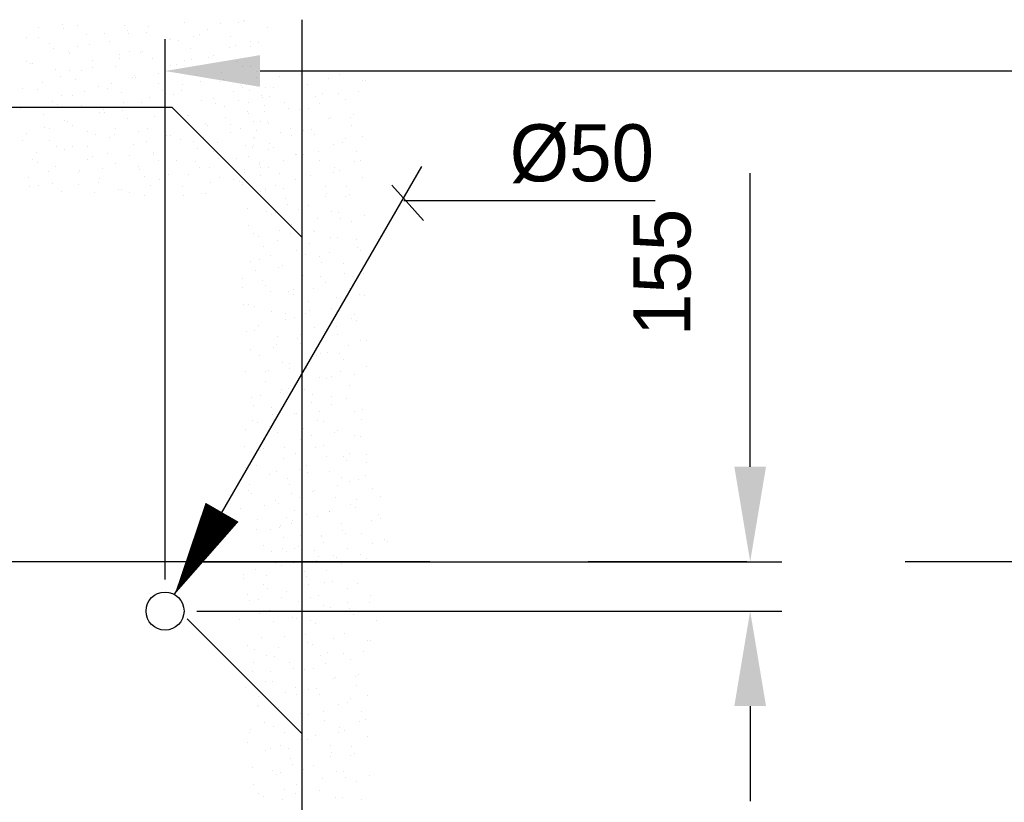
# Model space of a CAD drawing. Extents: x -34830 to 349597, y -3304 to 731056.
# Tile 38 of 48: x 51094 to 54201, y 26277 to 28746. Entities that reach past the tile are written whole.
import ezdxf

# ---------------------------------------------------------------- set-up
doc = ezdxf.new("R2010")
doc.units = 0
doc.header["$LTSCALE"] = 100
for name, pattern in [('2322107', [2000, 1000, 1000]), ('2322121', [2000, 1000, 1000]), ('CENTER2', [11.25, 7.5, -1.25, 1.25, -1.25]), ('CENTER4', [5, 3.125, -0.625, 0.625, -0.625]), ('CENTERX2', [40, 25, -5, 5, -5])]:
    doc.linetypes.add(name, pattern=pattern)
doc.layers.get('0').update_dxf_attribs({"linetype": 'CONTINUOUS'})
doc.layers.get('DEFPOINTS').update_dxf_attribs({"linetype": 'CONTINUOUS'})
for name, color, linetype in [('STRAMIEN', 1, 'CENTER2'), ('WL524---', 4, 'CONTINUOUS'), ('WL561---_AANVOER', 4, 'CONTINUOUS'), ('WL5627--', 4, 'CONTINUOUS'), ('WL570---_HARTLIJN', 7, 'CONTINUOUS'), ('WM521---', 1, 'CONTINUOUS')]:
    doc.layers.add(name, color=color, linetype=linetype)
doc.styles.add('BURO-018', font='BUROFONT.shx', dxfattribs={"height": 180})
doc.dimstyles.new('CEES', dxfattribs={"dimscale": 100, "dimtxt": 3, "dimasz": 3, "dimexe": 1, "dimexo": 1, "dimgap": 1.5, "dimtad": 0, "dimdec": 0, "dimzin": 0, "dimtxsty": 'BURO-018', "dimcen": -3, "dimdle": 1.25, "dimclrd": 1, "dimclre": 1, "dimclrt": 1, "dimazin": 3, "dimtfac": 0.75, "dimtdec": 0, "dimtofl": 0, "dimtmove": 0, "dimatfit": 3, "dimtvp": 1.5, "dimtolj": 1, "dimtzin": 0})

# ---------------------------------------------------------------- blocks, each defined once
blk = doc.blocks.new('LDV3121')
at = {"color": 0, "linetype": 'CONTINUOUS'}
blk.add_line((0.25, 0.433), (6.75, 11.691), dxfattribs=at)
blk.add_lwpolyline([(0.25, 0.433, 0, 1, 0), (1.5, 2.598, 1, 1, 0)], format="xyseb", dxfattribs=at)
blk.add_circle((0, 0), 0.5, dxfattribs=at)
blk = doc.blocks.new('*D103')
at = {"layer": 'DEFPOINTS', "color": 0}
for p in [(55488.1, 28584.2), (51552.6, 26880.2), (55488.1, 26880.2)]:
    blk.add_point(p, dxfattribs=at)
at = {"layer": 'WM521---', "color": 1}
for p, q in [((51552.6, 26980.2), (51552.6, 28684.2)), ((55488.1, 26980.2), (55488.1, 28684.2)), ((51852.6, 28584.2), (55188.1, 28584.2))]:
    blk.add_line(p, q, dxfattribs=at)
for points in [[(51852.6, 28634.2), (51852.6, 28534.2), (51552.6, 28584.2)], [(55188.1, 28634.2), (55188.1, 28534.2), (55488.1, 28584.2)]]:
    blk.add_solid(points, dxfattribs=at)
at = {"layer": 'WM521---', "color": 1, "insert": (53520.4, 28874.8), "char_height": 180, "attachment_point": 5, "style": 'BURO-018'}
blk.add_mtext('\\A1;3936', dxfattribs=at)
blk = doc.blocks.new('*D104')
at = {"layer": 'DEFPOINTS', "color": 0}
for p in [(51552.6, 27035.6), (53399.1, 27035.6), (51552.6, 26880.2)]:
    blk.add_point(p, dxfattribs=at)
at = {"layer": 'WM521---', "color": 1}
for p, q in [((53399.1, 27335.6), (53399.1, 28262.1)), ((51652.6, 27035.6), (53499.1, 27035.6)), ((51652.6, 26880.2), (53499.1, 26880.2)), ((53399.1, 26580.2), (53399.1, 26280.2))]:
    blk.add_line(p, q, dxfattribs=at)
for points in [[(53349.1, 27335.6), (53449.1, 27335.6), (53399.1, 27035.6)], [(53349.1, 26580.2), (53449.1, 26580.2), (53399.1, 26880.2)]]:
    blk.add_solid(points, dxfattribs=at)
at = {"layer": 'WM521---', "color": 1, "insert": (53121.9, 27948.9), "char_height": 180, "attachment_point": 5, "rotation": 90, "style": 'BURO-018'}
blk.add_mtext('\\A1;155', dxfattribs=at)

msp = doc.modelspace()

# ---------------------------------------------------------------- linework, layer by layer
at = {"color": 1, "linetype": 'BYBLOCK'}
msp.add_line((51884.6, 27035.6), (47560.2, 27035.6), dxfattribs=at)
at = {"layer": 'DEFPOINTS', "color": 0, "linetype": 'BYBLOCK'}
msp.add_point((51984.6, 27035.6), dxfattribs=at)
at = {"layer": 'STRAMIEN', "linetype": 'CENTERX2'}
msp.add_line((68388.1, 27035.6), (-3436.4, 27035.6), dxfattribs=at)
at = {"layer": 'WL524---', "color": 4, "linetype": '2322121'}
for p, q in [((49243.2, 28469.7), (51574.3, 28469.7)), ((51984.3, 28059.7), (51574.3, 28469.7)), ((51984.3, 26493.6), (51622.3, 26855.7))]:
    msp.add_line(p, q, dxfattribs=at)
at = {"layer": 'WL561---_AANVOER', "linetype": '2322107'}
msp.add_line((51984.3, 28745.9), (51984.3, 25070.2), dxfattribs=at)
at = {"layer": 'WL5627--', "color": 6}
for p, q in [((51800.4, 28741.5), (51800.4, 28741.5)), ((51804.2, 28743.9), (51804.2, 28743.9)), ((51153.9, 28721.5), (51153.9, 28721.5)), ((51227.8, 28729.9), (51227.8, 28729.9)), ((51232.8, 28719), (51232.8, 28719)), ((51275.1, 28726.4), (51275.1, 28726.4)), ((51423.2, 28727.3), (51423.2, 28727.3)), ((51434.7, 28711.3), (51434.7, 28711.3)), ((51500, 28723.3), (51500, 28723.3)), ((51613.7, 28735.6), (51613.7, 28735.6)), ((51686.2, 28714.5), (51686.2, 28714.5)), ((51726.5, 28733.1), (51726.5, 28733.1)), ((51782.9, 28737.8), (51782.9, 28737.8)), ((51876.7, 28722.7), (51876.7, 28722.7)), ((51114.8, 28689.6), (51114.8, 28689.6)), ((51152.8, 28689.1), (51152.8, 28689.1)), ((51305.3, 28697.9), (51305.3, 28697.9)), ((51360.7, 28703), (51360.7, 28703)), ((51435.8, 28703.6), (51435.8, 28703.6)), ((51495.7, 28706.2), (51495.7, 28706.2)), ((51567.6, 28684.4), (51567.6, 28684.4)), ((51569.3, 28686.2), (51569.3, 28686.2)), ((51596.4, 28680.8), (51596.4, 28680.8)), ((51641.5, 28692.8), (51641.5, 28692.8)), ((51660.7, 28700.5), (51660.7, 28700.5)), ((51759.7, 28694.5), (51759.7, 28694.5)), ((51188.3, 28669.7), (51188.3, 28669.7)), ((51201.8, 28654.2), (51201.8, 28654.2)), ((51275.8, 28662.6), (51275.8, 28662.6)), ((51313.5, 28666.3), (51313.5, 28666.3)), ((51378.8, 28678), (51378.8, 28678)), ((51632.1, 28654.4), (51632.1, 28654.4)), ((51757.1, 28658), (51757.1, 28658)), ((51774.4, 28665.9), (51774.4, 28665.9)), ((51821.4, 28677.6), (51821.4, 28677.6)), ((51822.6, 28662.7), (51822.6, 28662.7)), ((51848.3, 28674.2), (51848.3, 28674.2)), ((51249.3, 28646.6), (51249.3, 28646.6)), ((51251.2, 28637.9), (51251.2, 28637.9)), ((51323.7, 28616.7), (51323.7, 28616.7)), ((51408.6, 28635.7), (51408.6, 28635.7)), ((51410, 28623.8), (51410, 28623.8)), ((51441.7, 28646.1), (51441.7, 28646.1)), ((51474.2, 28643.4), (51474.2, 28643.4)), ((51482.6, 28644.1), (51482.6, 28644.1)), ((51514.1, 28625), (51514.1, 28625)), ((51615.5, 28617.1), (51615.5, 28617.1)), ((51634.9, 28620.6), (51634.9, 28620.6)), ((51689.4, 28625.5), (51689.4, 28625.5)), ((51704.6, 28633.3), (51704.6, 28633.3)), ((51116.8, 28613.9), (51116.8, 28613.9)), ((51127.1, 28609.2), (51127.1, 28609.2)), ((51133.2, 28608.4), (51133.2, 28608.4)), ((51206.8, 28588.5), (51206.8, 28588.5)), ((51249.7, 28587), (51249.7, 28587)), ((51287.8, 28586.4), (51287.8, 28586.4)), ((51323.7, 28595.4), (51323.7, 28595.4)), ((51397.2, 28596.8), (51397.2, 28596.8)), ((51570.7, 28601), (51570.7, 28601)), ((51587.7, 28605.1), (51587.7, 28605.1)), ((51778.2, 28613.4), (51778.2, 28613.4)), ((51795.6, 28597.8), (51795.6, 28597.8)), ((51822.3, 28598.6), (51822.3, 28598.6)), ((51223.5, 28566.8), (51223.5, 28566.8)), ((51269.6, 28556.7), (51269.6, 28556.7)), ((51448.4, 28563.6), (51448.4, 28563.6)), ((51456.5, 28568.4), (51456.5, 28568.4)), ((51460.1, 28565), (51460.1, 28565)), ((51530.5, 28576.8), (51530.5, 28576.8)), ((51650.5, 28573.2), (51650.5, 28573.2)), ((51731.4, 28578.2), (51731.4, 28578.2)), ((51737.3, 28558.3), (51737.3, 28558.3)), ((51841, 28581.5), (51841, 28581.5)), ((51842.4, 28563.9), (51842.4, 28563.9)), ((51912.4, 28565.8), (51912.4, 28565.8)), ((51978.9, 28572), (51978.9, 28572)), ((52067.4, 28560.7), (52067.4, 28560.7)), ((52102.9, 28574), (52102.9, 28574)), ((52176.4, 28554.1), (52176.4, 28554.1)), ((51101.3, 28529.4), (51101.3, 28529.4)), ((51151.6, 28527.3), (51151.6, 28527.3)), ((51164.8, 28546.6), (51164.8, 28546.6)), ((51342.1, 28535.6), (51342.1, 28535.6)), ((51371.6, 28528.1), (51371.6, 28528.1)), ((51384.2, 28544), (51384.2, 28544)), ((51532.6, 28543.8), (51532.6, 28543.8)), ((51606.1, 28523.9), (51606.1, 28523.9)), ((51609.1, 28540.8), (51609.1, 28540.8)), ((51663.4, 28549.9), (51663.4, 28549.9)), ((51723, 28552.1), (51723, 28552.1)), ((51795.5, 28537.5), (51795.5, 28537.5)), ((51796.6, 28532.2), (51796.6, 28532.2)), ((51820, 28523.3), (51820, 28523.3)), ((51870.2, 28531.3), (51870.2, 28531.3)), ((51894, 28531.7), (51894, 28531.7)), ((51986, 28545.8), (51986, 28545.8)), ((52003.1, 28541.1), (52003.1, 28541.1)), ((52185.7, 28553.5), (52185.7, 28553.5)), ((51225.2, 28507.3), (51225.2, 28507.3)), ((51262, 28506.6), (51262, 28506.6)), ((51297.6, 28519.7), (51297.6, 28519.7)), ((51415.6, 28515.6), (51415.6, 28515.6)), ((51504.5, 28501.2), (51504.5, 28501.2)), ((51544.9, 28521.2), (51544.9, 28521.2)), ((51578.4, 28509.5), (51578.4, 28509.5)), ((51669, 28492.1), (51669, 28492.1)), ((51705.6, 28498.3), (51705.6, 28498.3)), ((51769.8, 28518), (51769.8, 28518)), ((51858.3, 28505.7), (51858.3, 28505.7)), ((51859.4, 28500.4), (51859.4, 28500.4)), ((51880.9, 28503.7), (51880.9, 28503.7)), ((52026.8, 28504.8), (52026.8, 28504.8)), ((52048.8, 28514), (52048.8, 28514)), ((52100.8, 28513.1), (52100.8, 28513.1)), ((52121.3, 28492.9), (52121.3, 28492.9)), ((52163.8, 28518.2), (52163.8, 28518.2)), ((51097.6, 28467.2), (51097.6, 28467.2)), ((51138.7, 28471), (51138.7, 28471)), ((51197.7, 28487), (51197.7, 28487)), ((51212.7, 28479.4), (51212.7, 28479.4)), ((51288, 28475.5), (51288, 28475.5)), ((51358.4, 28464.1), (51358.4, 28464.1)), ((51419.5, 28460.8), (51419.5, 28460.8)), ((51422.7, 28483.8), (51422.7, 28483.8)), ((51478.5, 28483.8), (51478.5, 28483.8)), ((51551, 28462.7), (51551, 28462.7)), ((51583.3, 28461), (51583.3, 28461)), ((51711.3, 28482.6), (51711.3, 28482.6)), ((51741.4, 28470.9), (51741.4, 28470.9)), ((51785.2, 28491), (51785.2, 28491)), ((51816.7, 28484), (51816.7, 28484)), ((51866.3, 28475.5), (51866.3, 28475.5)), ((51930.8, 28484.6), (51930.8, 28484.6)), ((51941.9, 28464.4), (51941.9, 28464.4)), ((51977.3, 28461.2), (51977.3, 28461.2)), ((52004.4, 28464.7), (52004.4, 28464.7)), ((52041.6, 28480.9), (52041.6, 28480.9)), ((51170, 28446.1), (51170, 28446.1)), ((51345.5, 28452.4), (51345.5, 28452.4)), ((51360.5, 28454.4), (51360.5, 28454.4)), ((51434.1, 28434.4), (51434.1, 28434.4)), ((51519.1, 28441.3), (51519.1, 28441.3)), ((51552.4, 28433.9), (51552.4, 28433.9)), ((51624.5, 28442.7), (51624.5, 28442.7)), ((51626.3, 28442.3), (51626.3, 28442.3)), ((51744, 28438.2), (51744, 28438.2)), ((51813.9, 28456.4), (51813.9, 28456.4)), ((51815, 28451), (51815, 28451)), ((51867.9, 28456), (51867.9, 28456)), ((52067.2, 28432.8), (52067.2, 28432.8)), ((52074.7, 28437.5), (52074.7, 28437.5)), ((52138, 28438.4), (52138, 28438.4)), ((52148.7, 28445.9), (52148.7, 28445.9)), ((51171.9, 28407.1), (51171.9, 28407.1)), ((51186.6, 28403.7), (51186.6, 28403.7)), ((51236.2, 28426.8), (51236.2, 28426.8)), ((51243.6, 28426.2), (51243.6, 28426.2)), ((51260.6, 28412.1), (51260.6, 28412.1)), ((51396.9, 28404), (51396.9, 28404)), ((51496.9, 28402.6), (51496.9, 28402.6)), ((51679.8, 28418.5), (51679.8, 28418.5)), ((51687.4, 28410.9), (51687.4, 28410.9)), ((51759.2, 28415.4), (51759.2, 28415.4)), ((51790.9, 28404.2), (51790.9, 28404.2)), ((51833.2, 28423.7), (51833.2, 28423.7)), ((51855.1, 28423.9), (51855.1, 28423.9)), ((51876.8, 28424.5), (51876.8, 28424.5)), ((51877.8, 28419.2), (51877.8, 28419.2)), ((51949.2, 28403.4), (51949.2, 28403.4)), ((52015.8, 28401), (52015.8, 28401)), ((52139.7, 28411.7), (52139.7, 28411.7)), ((51116, 28386.1), (51116, 28386.1)), ((51306.4, 28394.3), (51306.4, 28394.3)), ((51332.6, 28384.3), (51332.6, 28384.3)), ((51378.9, 28373.2), (51378.9, 28373.2)), ((51393.4, 28385.2), (51393.4, 28385.2)), ((51467.4, 28393.6), (51467.4, 28393.6)), ((51557.6, 28381.1), (51557.6, 28381.1)), ((51569.4, 28381.5), (51569.4, 28381.5)), ((51674.2, 28375), (51674.2, 28375)), ((51759.8, 28389.8), (51759.8, 28389.8)), ((51832.3, 28375.2), (51832.3, 28375.2)), ((51833.4, 28369.8), (51833.4, 28369.8)), ((51840.5, 28395.7), (51840.5, 28395.7)), ((51915.8, 28388.8), (51915.8, 28388.8)), ((51951.6, 28381.4), (51951.6, 28381.4)), ((51989.8, 28397.2), (51989.8, 28397.2)), ((52022.8, 28383.5), (52022.8, 28383.5)), ((52122.6, 28370.2), (52122.6, 28370.2)), ((52176.5, 28378.2), (52176.5, 28378.2)), ((51101.7, 28363.4), (51101.7, 28363.4)), ((51188.5, 28364.9), (51188.5, 28364.9)), ((51210.4, 28346.9), (51210.4, 28346.9)), ((51262, 28345), (51262, 28345)), ((51308.5, 28344.8), (51308.5, 28344.8)), ((51452.5, 28353.3), (51452.5, 28353.3)), ((51493.3, 28361.5), (51493.3, 28361.5)), ((51600.3, 28366.6), (51600.3, 28366.6)), ((51642.9, 28361.6), (51642.9, 28361.6)), ((51654, 28338.7), (51654, 28338.7)), ((51718.3, 28358.3), (51718.3, 28358.3)), ((51807.1, 28348.1), (51807.1, 28348.1)), ((51829.3, 28344), (51829.3, 28344)), ((51830.9, 28348.4), (51830.9, 28348.4)), ((51881.1, 28356.5), (51881.1, 28356.5)), ((51895.2, 28343.4), (51895.2, 28343.4)), ((52085.6, 28351.7), (52085.6, 28351.7)), ((52112.2, 28358.6), (52112.2, 28358.6)), ((51146.1, 28327.3), (51146.1, 28327.3)), ((51234.5, 28336.5), (51234.5, 28336.5)), ((51324.9, 28313.2), (51324.9, 28313.2)), ((51371.1, 28324.1), (51371.1, 28324.1)), ((51441.4, 28317.9), (51441.4, 28317.9)), ((51515.3, 28326.3), (51515.3, 28326.3)), ((51515.3, 28321.4), (51515.3, 28321.4)), ((51705.8, 28329.7), (51705.8, 28329.7)), ((51722.1, 28307.8), (51722.1, 28307.8)), ((51778.3, 28308.6), (51778.3, 28308.6)), ((51814.7, 28315.9), (51814.7, 28315.9)), ((51878.9, 28335.5), (51878.9, 28335.5)), ((51963.7, 28321.5), (51963.7, 28321.5)), ((51967.7, 28322.2), (51967.7, 28322.2)), ((51990, 28321.2), (51990, 28321.2)), ((52037.7, 28329.9), (52037.7, 28329.9)), ((52158.1, 28330.5), (52158.1, 28330.5)), ((51134.4, 28304.9), (51134.4, 28304.9)), ((51149.6, 28296.1), (51149.6, 28296.1)), ((51206.9, 28283.8), (51206.9, 28283.8)), ((51306.8, 28304.5), (51306.8, 28304.5)), ((51356.4, 28277.6), (51356.4, 28277.6)), ((51397.3, 28292), (51397.3, 28292)), ((51467.5, 28281.7), (51467.5, 28281.7)), ((51531.8, 28301.3), (51531.8, 28301.3)), ((51587.8, 28300.3), (51587.8, 28300.3)), ((51648.2, 28299.4), (51648.2, 28299.4)), ((51661.4, 28280.4), (51661.4, 28280.4)), ((51692.5, 28278.5), (51692.5, 28278.5)), ((51850.7, 28294), (51850.7, 28294)), ((51851.8, 28288.7), (51851.8, 28288.7)), ((51855, 28280.8), (51855, 28280.8)), ((51878.8, 28281.2), (51878.8, 28281.2)), ((51925.8, 28301.6), (51925.8, 28301.6)), ((52041.2, 28302.3), (52041.2, 28302.3)), ((52086.5, 28278.8), (52086.5, 28278.8)), ((52150.7, 28298.4), (52150.7, 28298.4)), ((52170.6, 28303), (52170.6, 28303)), ((51120.3, 28247.5), (51120.3, 28247.5)), ((51184.6, 28267.1), (51184.6, 28267.1)), ((51280.4, 28263.8), (51280.4, 28263.8)), ((51282.4, 28269.2), (51282.4, 28269.2)), ((51345.3, 28244.3), (51345.3, 28244.3)), ((51470.9, 28272.1), (51470.9, 28272.1)), ((51489.3, 28250.7), (51489.3, 28250.7)), ((51563.2, 28259), (51563.2, 28259)), ((51628.2, 28258.9), (51628.2, 28258.9)), ((51724.2, 28248.6), (51724.2, 28248.6)), ((51803.6, 28264.2), (51803.6, 28264.2)), ((51804.8, 28272.8), (51804.8, 28272.8)), ((51853.2, 28255.7), (51853.2, 28255.7)), ((51913.6, 28262.2), (51913.6, 28262.2)), ((52011.6, 28254.2), (52011.6, 28254.2)), ((52085.6, 28262.6), (52085.6, 28262.6)), ((52104.1, 28270.5), (52104.1, 28270.5)), ((52176.5, 28249.4), (52176.5, 28249.4)), ((51123.5, 28220.5), (51123.5, 28220.5)), ((51152.8, 28223.7), (51152.8, 28223.7)), ((51197.5, 28228.9), (51197.5, 28228.9)), ((51281, 28224.7), (51281, 28224.7)), ((51343.3, 28232), (51343.3, 28232)), ((51506, 28221.5), (51506, 28221.5)), ((51533.7, 28240.3), (51533.7, 28240.3)), ((51606.2, 28219.1), (51606.2, 28219.1)), ((51696.1, 28232.1), (51696.1, 28232.1)), ((51770.1, 28240.5), (51770.1, 28240.5)), ((51788.9, 28236), (51788.9, 28236)), ((51795.6, 28232.8), (51795.6, 28232.8)), ((51796.7, 28227.4), (51796.7, 28227.4)), ((51869.2, 28212.9), (51869.2, 28212.9)), ((51900, 28221.7), (51900, 28221.7)), ((51926.7, 28213.9), (51926.7, 28213.9)), ((51964.2, 28241.4), (51964.2, 28241.4)), ((51986.1, 28241.1), (51986.1, 28241.1)), ((52059.6, 28221.1), (52059.6, 28221.1)), ((52124.9, 28218.6), (52124.9, 28218.6)), ((51225.3, 28202.6), (51225.3, 28202.6)), ((51330.4, 28201.9), (51330.4, 28201.9)), ((51404.3, 28210.3), (51404.3, 28210.3)), ((51415.8, 28210.9), (51415.8, 28210.9)), ((51441.7, 28201.8), (51441.7, 28201.8)), ((51489.3, 28190.9), (51489.3, 28190.9)), ((51611.1, 28191.8), (51611.1, 28191.8)), ((51666.7, 28198.7), (51666.7, 28198.7)), ((51679.8, 28199.2), (51679.8, 28199.2)), ((51852.7, 28205.5), (51852.7, 28205.5)), ((51870.2, 28207.5), (51870.2, 28207.5)), ((52059.6, 28187), (52059.6, 28187)), ((52060.7, 28198.9), (52060.7, 28198.9)), ((52122.5, 28189.3), (52122.5, 28189.3)), ((52133.5, 28195.4), (52133.5, 28195.4)), ((51814, 28151.6), (51814, 28151.6)), ((51932, 28181), (51932, 28181)), ((51938.5, 28161.6), (51938.5, 28161.6)), ((52004.5, 28159.9), (52004.5, 28159.9)), ((51874.2, 28141.9), (51874.2, 28141.9)), ((51887.6, 28131.7), (51887.6, 28131.7)), ((51900.6, 28138.3), (51900.6, 28138.3)), ((51974.6, 28146.6), (51974.6, 28146.6)), ((52034.9, 28119.1), (52034.9, 28119.1)), ((52078, 28140), (52078, 28140)), ((52099.2, 28138.7), (52099.2, 28138.7)), ((52107.5, 28119.7), (52107.5, 28119.7)), ((52181.4, 28128.1), (52181.4, 28128.1)), ((51815.7, 28097.9), (51815.7, 28097.9)), ((51950.4, 28099.9), (51950.4, 28099.9)), ((52140.9, 28108.1), (52140.9, 28108.1)), ((51832.4, 28070.4), (51832.4, 28070.4)), ((51848.4, 28062.1), (51848.4, 28062.1)), ((51912.7, 28081.7), (51912.7, 28081.7)), ((51948.5, 28071), (51948.5, 28071)), ((52022.5, 28079.4), (52022.5, 28079.4)), ((52022.9, 28078.7), (52022.9, 28078.7)), ((52073.4, 28058.9), (52073.4, 28058.9)), ((52096.5, 28058.8), (52096.5, 28058.8)), ((51863.6, 28030.7), (51863.6, 28030.7)), ((51906, 28050.5), (51906, 28050.5)), ((52009.1, 28039.3), (52009.1, 28039.3)), ((52155.4, 28052.5), (52155.4, 28052.5)), ((52159.3, 28027), (52159.3, 28027)), ((51886.9, 28001.9), (51886.9, 28001.9)), ((51968.8, 28018.7), (51968.8, 28018.7)), ((51996.5, 28003.7), (51996.5, 28003.7)), ((52041.3, 27997.6), (52041.3, 27997.6)), ((52070.4, 28012.1), (52070.4, 28012.1)), ((52169.8, 28016.5), (52169.8, 28016.5)), ((51822.6, 27982.3), (51822.6, 27982.3)), ((51850.9, 27989.3), (51850.9, 27989.3)), ((51924.4, 27969.3), (51924.4, 27969.3)), ((52047.6, 27979.1), (52047.6, 27979.1)), ((52114.9, 27977.6), (52114.9, 27977.6)), ((51837.5, 27955), (51837.5, 27955)), ((51911.5, 27963.4), (51911.5, 27963.4)), ((51983.3, 27959.4), (51983.3, 27959.4)), ((51987.3, 27937.5), (51987.3, 27937.5)), ((52044.4, 27936.5), (52044.4, 27936.5)), ((52118.3, 27944.9), (52118.3, 27944.9)), ((52144, 27936.6), (52144, 27936.6)), ((52177.7, 27945.8), (52177.7, 27945.8)), ((51796.8, 27929.2), (51796.8, 27929.2)), ((51796.8, 27902.4), (51796.8, 27902.4)), ((51861.1, 27922.1), (51861.1, 27922.1)), ((51869.3, 27908.1), (51869.3, 27908.1)), ((52059.7, 27916.4), (52059.7, 27916.4)), ((51885.4, 27887.8), (51885.4, 27887.8)), ((51942.8, 27888.2), (51942.8, 27888.2)), ((51957.5, 27879.6), (51957.5, 27879.6)), ((51959.4, 27896.1), (51959.4, 27896.1)), ((52021.8, 27899.3), (52021.8, 27899.3)), ((52133.3, 27896.4), (52133.3, 27896.4)), ((52166.2, 27877.6), (52166.2, 27877.6)), ((52182.5, 27876.4), (52182.5, 27876.4)), ((51800.5, 27847.4), (51800.5, 27847.4)), ((51815.2, 27848.1), (51815.2, 27848.1)), ((51835.3, 27842.3), (51835.3, 27842.3)), ((52005.7, 27856.3), (52005.7, 27856.3)), ((52092.3, 27869.2), (52092.3, 27869.2)), ((52118.2, 27856.8), (52118.2, 27856.8)), ((51887.7, 27826.9), (51887.7, 27826.9)), ((51933.4, 27820.5), (51933.4, 27820.5)), ((51996, 27819.4), (51996, 27819.4)), ((52007.3, 27828.9), (52007.3, 27828.9)), ((52078.1, 27835.2), (52078.1, 27835.2)), ((52151.7, 27815.3), (52151.7, 27815.3)), ((51848.4, 27780.2), (51848.4, 27780.2)), ((51931.7, 27799.8), (51931.7, 27799.8)), ((51961.2, 27807), (51961.2, 27807)), ((52140.2, 27802), (52140.2, 27802)), ((52156.7, 27796.6), (52156.7, 27796.6)), ((51809.5, 27762.4), (51809.5, 27762.4)), ((51833.6, 27766.9), (51833.6, 27766.9)), ((51981.3, 27753.2), (51981.3, 27753.2)), ((52024.1, 27775.2), (52024.1, 27775.2)), ((52055.2, 27761.6), (52055.2, 27761.6)), ((52092.4, 27777), (52092.4, 27777)), ((52096.6, 27754), (52096.6, 27754)), ((51905.9, 27720), (51905.9, 27720)), ((51906.1, 27745.8), (51906.1, 27745.8)), ((51970.2, 27739.6), (51970.2, 27739.6)), ((51979.7, 27725.8), (51979.7, 27725.8)), ((52130.9, 27716.8), (52130.9, 27716.8)), ((52170.1, 27734.1), (52170.1, 27734.1)), ((52188.1, 27734.7), (52188.1, 27734.7)), ((51822.4, 27704.5), (51822.4, 27704.5)), ((51852, 27685.7), (51852, 27685.7)), ((51896.3, 27712.9), (51896.3, 27712.9)), ((52029.2, 27686), (52029.2, 27686)), ((52042.5, 27694), (52042.5, 27694)), ((52066.6, 27697.1), (52066.6, 27697.1)), ((52103.1, 27694.4), (52103.1, 27694.4)), ((51924.5, 27664.6), (51924.5, 27664.6)), ((51944.4, 27659.8), (51944.4, 27659.8)), ((52115, 27672.9), (52115, 27672.9)), ((51807.6, 27636.4), (51807.6, 27636.4)), ((51870.3, 27637.3), (51870.3, 27637.3)), ((51880.2, 27640.1), (51880.2, 27640.1)), ((51944.2, 27645.6), (51944.2, 27645.6)), ((51998.1, 27644.6), (51998.1, 27644.6)), ((52105.1, 27637), (52105.1, 27637)), ((52151.1, 27627.1), (52151.1, 27627.1)), ((52188.5, 27652.9), (52188.5, 27652.9)), ((51870.5, 27604.5), (51870.5, 27604.5)), ((52040.9, 27617.3), (52040.9, 27617.3)), ((52060.9, 27612.8), (52060.9, 27612.8)), ((52077.1, 27618.7), (52077.1, 27618.7)), ((52133.4, 27591.7), (52133.4, 27591.7)), ((51854.4, 27560.3), (51854.4, 27560.3)), ((51918.2, 27570), (51918.2, 27570)), ((51918.6, 27580), (51918.6, 27580)), ((51942.9, 27583.4), (51942.9, 27583.4)), ((51992.1, 27578.4), (51992.1, 27578.4)), ((52016.5, 27563.5), (52016.5, 27563.5)), ((51826, 27555.2), (51826, 27555.2)), ((51833.2, 27529.7), (51833.2, 27529.7)), ((52015.1, 27537.5), (52015.1, 27537.5)), ((52079.3, 27557.1), (52079.3, 27557.1)), ((52079.3, 27531.7), (52079.3, 27531.7)), ((52125, 27551.5), (52125, 27551.5)), ((51888.9, 27523.4), (51888.9, 27523.4)), ((51892.9, 27500.1), (51892.9, 27500.1)), ((51961.3, 27502.2), (51961.3, 27502.2)), ((51966.1, 27502.7), (51966.1, 27502.7)), ((52040, 27511.1), (52040, 27511.1)), ((52151.8, 27510.5), (52151.8, 27510.5)), ((52175.8, 27514.7), (52175.8, 27514.7)), ((51828.6, 27480.5), (51828.6, 27480.5)), ((51844.4, 27474), (51844.4, 27474)), ((52034.9, 27482.3), (52034.9, 27482.3)), ((52053.5, 27477.3), (52053.5, 27477.3)), ((52172.9, 27484.2), (52172.9, 27484.2)), ((51807.2, 27454), (51807.2, 27454)), ((51881.1, 27462.4), (51881.1, 27462.4)), ((51907.3, 27442.2), (51907.3, 27442.2)), ((51989.3, 27457.7), (51989.3, 27457.7)), ((52014, 27435.5), (52014, 27435.5)), ((52088, 27443.9), (52088, 27443.9)), ((52097.7, 27450.5), (52097.7, 27450.5)), ((51867.1, 27420.3), (51867.1, 27420.3)), ((51979.8, 27421.1), (51979.8, 27421.1)), ((52150, 27434.8), (52150, 27434.8)), ((52170.2, 27429.4), (52170.2, 27429.4)), ((51802.8, 27400.6), (51802.8, 27400.6)), ((51855.1, 27386.8), (51855.1, 27386.8)), ((51862.9, 27392.9), (51862.9, 27392.9)), ((51929, 27395.1), (51929, 27395.1)), ((51963.5, 27377.8), (51963.5, 27377.8)), ((52027.8, 27397.5), (52027.8, 27397.5)), ((52053.3, 27401.1), (52053.3, 27401.1)), ((52135.9, 27376.6), (52135.9, 27376.6)), ((52188.4, 27374.7), (52188.4, 27374.7)), ((51925.7, 27361), (51925.7, 27361)), ((52061.9, 27368.2), (52061.9, 27368.2)), ((52116.2, 27369.3), (52116.2, 27369.3)), ((52124.2, 27355), (52124.2, 27355)), ((52188.6, 27348.2), (52188.6, 27348.2)), ((51807.7, 27331.6), (51807.7, 27331.6)), ((51841.3, 27340.5), (51841.3, 27340.5)), ((51881.3, 27311.7), (51881.3, 27311.7)), ((51903, 27319.5), (51903, 27319.5)), ((51977, 27327.9), (51977, 27327.9)), ((51998.2, 27339.9), (51998.2, 27339.9)), ((52002, 27317.7), (52002, 27317.7)), ((52071.7, 27320), (52071.7, 27320)), ((51937.7, 27298), (51937.7, 27298)), ((52109.8, 27300.9), (52109.8, 27300.9)), ((52134.6, 27288.1), (52134.6, 27288.1)), ((52162.7, 27294.8), (52162.7, 27294.8)), ((52183.8, 27309.3), (52183.8, 27309.3)), ((51815.5, 27260.6), (51815.5, 27260.6)), ((51818, 27279.2), (51818, 27279.2)), ((51826.1, 27250.4), (51826.1, 27250.4)), ((51944.1, 27279.9), (51944.1, 27279.9)), ((51950.9, 27252.2), (51950.9, 27252.2)), ((52016.6, 27258.7), (52016.6, 27258.7)), ((52024.9, 27260.6), (52024.9, 27260.6)), ((52098.4, 27275.2), (52098.4, 27275.2)), ((52207.1, 27267), (52207.1, 27267)), ((51899.7, 27230.5), (51899.7, 27230.5)), ((51911.9, 27218.2), (51911.9, 27218.2)), ((51976.2, 27237.8), (51976.2, 27237.8)), ((52090.1, 27238.8), (52090.1, 27238.8)), ((52157.7, 27233.7), (52157.7, 27233.7)), ((52231.7, 27242.1), (52231.7, 27242.1)), ((51792, 27203.5), (51792, 27203.5)), ((51865.9, 27211.9), (51865.9, 27211.9)), ((51962.5, 27198.7), (51962.5, 27198.7)), ((52072.6, 27195.4), (52072.6, 27195.4)), ((52072.8, 27193.3), (52072.8, 27193.3)), ((52136.9, 27215), (52136.9, 27215)), ((52153, 27207), (52153, 27207)), ((51844.5, 27169.3), (51844.5, 27169.3)), ((51935.9, 27174.8), (51935.9, 27174.8)), ((51950.4, 27158), (51950.4, 27158)), ((51955.3, 27165.9), (51955.3, 27165.9)), ((51998.8, 27185), (51998.8, 27185)), ((52035, 27177.6), (52035, 27177.6)), ((52108.6, 27157.6), (52108.6, 27157.6)), ((52205.6, 27166.4), (52205.6, 27166.4)), ((52225.5, 27185.8), (52225.5, 27185.8)), ((52233.3, 27172.5), (52233.3, 27172.5)), ((51839.9, 27136.3), (51839.9, 27136.3)), ((51886.1, 27138.4), (51886.1, 27138.4)), ((51913.9, 27144.6), (51913.9, 27144.6)), ((51918.1, 27149.3), (51918.1, 27149.3)), ((52111.1, 27135.2), (52111.1, 27135.2)), ((52120.7, 27126.1), (52120.7, 27126.1)), ((52171.4, 27125.8), (52171.4, 27125.8)), ((51928, 27112.4), (51928, 27112.4)), ((51980.9, 27117.5), (51980.9, 27117.5)), ((51983.8, 27107.5), (51983.8, 27107.5)), ((52046.7, 27117.7), (52046.7, 27117.7)), ((52046.8, 27115.5), (52046.8, 27115.5)), ((52053.4, 27096.4), (52053.4, 27096.4)), ((52243.9, 27104.7), (52243.9, 27104.7)), ((52253.6, 27099.2), (52253.6, 27099.2)), ((51863, 27088.1), (51863, 27088.1)), ((51887.8, 27069), (51887.8, 27069)), ((51924.6, 27078.2), (51924.6, 27078.2)), ((51936.5, 27068.2), (51936.5, 27068.2)), ((51961.8, 27077.4), (51961.8, 27077.4)), ((51973.7, 27084.7), (51973.7, 27084.7)), ((52024.5, 27069.9), (52024.5, 27069.9)), ((52127, 27076.4), (52127, 27076.4)), ((52207.5, 27092.7), (52207.5, 27092.7)), ((51902.2, 27032.5), (51902.2, 27032.5)), ((51957.7, 27031.9), (51957.7, 27031.9)), ((52031.7, 27040.3), (52031.7, 27040.3)), ((52036.5, 27052.9), (52036.5, 27052.9)), ((52085.3, 27055.4), (52085.3, 27055.4)), ((52094.6, 27050.4), (52094.6, 27050.4)), ((52109, 27031.8), (52109, 27031.8)), ((52168.6, 27058.8), (52168.6, 27058.8)), ((52189.8, 27044.6), (52189.8, 27044.6)), ((51838, 27012.9), (51838, 27012.9)), ((51918.6, 27023.5), (51918.6, 27023.5)), ((51992.1, 27003.6), (51992.1, 27003.6)), ((52062.9, 27009.7), (52062.9, 27009.7)), ((51798.8, 26983.2), (51798.8, 26983.2)), ((51801.6, 26995.3), (51801.6, 26995.3)), ((51872.8, 26991.6), (51872.8, 26991.6)), ((51998.7, 26990.1), (51998.7, 26990.1)), ((52055, 26971.7), (52055, 26971.7)), ((52079.6, 26973), (52079.6, 26973)), ((51864.5, 26963.4), (51864.5, 26963.4)), ((51876.5, 26952.7), (51876.5, 26952.7)), ((51937, 26942.3), (51937, 26942.3)), ((52005.6, 26964.6), (52005.6, 26964.6)), ((52127.4, 26950.6), (52127.4, 26950.6)), ((52159.4, 26967.3), (52159.4, 26967.3)), ((51812.2, 26933.1), (51812.2, 26933.1)), ((51820.1, 26914.1), (51820.1, 26914.1)), ((51846.7, 26915.9), (51846.7, 26915.9)), ((51920.7, 26924.3), (51920.7, 26924.3)), ((51972.9, 26910.3), (51972.9, 26910.3)), ((52010.5, 26922.4), (52010.5, 26922.4)), ((52037.1, 26929.9), (52037.1, 26929.9)), ((52201, 26930.7), (52201, 26930.7)), ((51882.9, 26882.3), (51882.9, 26882.3)), ((52053.5, 26897.4), (52053.5, 26897.4)), ((52073.4, 26890.6), (52073.4, 26890.6)), ((52127.5, 26905.7), (52127.5, 26905.7)), ((52133.6, 26887.4), (52133.6, 26887.4)), ((52197.8, 26907.1), (52197.8, 26907.1)), ((52260.4, 26878.8), (52260.4, 26878.8)), ((51786.4, 26853.2), (51786.4, 26853.2)), ((51850.7, 26872.9), (51850.7, 26872.9)), ((51894.6, 26848.7), (51894.6, 26848.7)), ((51955.4, 26861.2), (51955.4, 26861.2)), ((51968.6, 26857), (51968.6, 26857)), ((52011.4, 26850.1), (52011.4, 26850.1)), ((52145.8, 26869.4), (52145.8, 26869.4)), ((52219.4, 26849.5), (52219.4, 26849.5)), ((52028.9, 26841.2), (52028.9, 26841.2)), ((51858.4, 26798), (51858.4, 26798)), ((51928.4, 26799.9), (51928.4, 26799.9)), ((51994.9, 26806.2), (51994.9, 26806.2)), ((52083.4, 26794.8), (52083.4, 26794.8)), ((52118.9, 26808.2), (52118.9, 26808.2)), ((52192.4, 26788.2), (52192.4, 26788.2)), ((52201.7, 26787.6), (52201.7, 26787.6)), ((51811.5, 26771.7), (51811.5, 26771.7)), ((51836, 26757.4), (51836, 26757.4)), ((51909.9, 26765.8), (51909.9, 26765.8)), ((52001.9, 26780), (52001.9, 26780)), ((52019.1, 26775.2), (52019.1, 26775.2)), ((52179.8, 26752.4), (52179.8, 26752.4)), ((51874.3, 26739.9), (51874.3, 26739.9)), ((51896.9, 26737.8), (51896.9, 26737.8)), ((52042.8, 26738.9), (52042.8, 26738.9)), ((52064.8, 26748.1), (52064.8, 26748.1)), ((52116.8, 26747.3), (52116.8, 26747.3)), ((52137.3, 26727), (52137.3, 26727)), ((51829.9, 26690.5), (51829.9, 26690.5)), ((51832.6, 26718.2), (51832.6, 26718.2)), ((51883.9, 26690.2), (51883.9, 26690.2)), ((51946.8, 26718.7), (51946.8, 26718.7)), ((51957.9, 26698.6), (51957.9, 26698.6)), ((51993.3, 26695.4), (51993.3, 26695.4)), ((52020.4, 26698.8), (52020.4, 26698.8)), ((52057.6, 26715), (52057.6, 26715)), ((52083.2, 26667), (52083.2, 26667)), ((52090.7, 26671.6), (52090.7, 26671.6)), ((52154, 26672.5), (52154, 26672.5)), ((52164.7, 26680), (52164.7, 26680)), ((51806.9, 26638.4), (51806.9, 26638.4)), ((51871.1, 26658), (51871.1, 26658)), ((51892.7, 26658.7), (51892.7, 26658.7)), ((51965.2, 26637.6), (51965.2, 26637.6)), ((52005.8, 26631.3), (52005.8, 26631.3)), ((52031.8, 26635.2), (52031.8, 26635.2)), ((52155.7, 26645.8), (52155.7, 26645.8)), ((51848.3, 26609.3), (51848.3, 26609.3)), ((51931.8, 26622.9), (51931.8, 26622.9)), ((51967.5, 26615.5), (51967.5, 26615.5)), ((52038.8, 26617.6), (52038.8, 26617.6)), ((52138.6, 26604.4), (52138.6, 26604.4)), ((52192.5, 26612.4), (52192.5, 26612.4)), ((51845.3, 26578.2), (51845.3, 26578.2)), ((51846.8, 26582.6), (51846.8, 26582.6)), ((51911.2, 26577.5), (51911.2, 26577.5)), ((52101.6, 26585.8), (52101.6, 26585.8)), ((52128.2, 26592.7), (52128.2, 26592.7)), ((51941.8, 26535.7), (51941.8, 26535.7)), ((51979.7, 26555.7), (51979.7, 26555.7)), ((51983.6, 26556.4), (51983.6, 26556.4)), ((52006, 26555.4), (52006, 26555.4)), ((52053.7, 26564), (52053.7, 26564)), ((52057.2, 26536.4), (52057.2, 26536.4)), ((52174.1, 26564.7), (52174.1, 26564.7)), ((52186.5, 26537.1), (52186.5, 26537.1)), ((51820.8, 26506.9), (51820.8, 26506.9)), ((51866.7, 26528.2), (51866.7, 26528.2)), ((51894.8, 26515.3), (51894.8, 26515.3)), ((52102.4, 26512.9), (52102.4, 26512.9)), ((52120, 26504.6), (52120, 26504.6)), ((52166.7, 26532.5), (52166.7, 26532.5)), ((51819.5, 26498.3), (51819.5, 26498.3)), ((51929.6, 26496.3), (51929.6, 26496.3)), ((51980.2, 26475.5), (51980.2, 26475.5)), ((52002.1, 26475.2), (52002.1, 26475.2)), ((52027.6, 26488.4), (52027.6, 26488.4)), ((52101.6, 26496.8), (52101.6, 26496.8)), ((52192.5, 26483.5), (52192.5, 26483.5)), ((51811.6, 26466.9), (51811.6, 26466.9)), ((51885.1, 26447), (51885.1, 26447)), ((51916, 26455.9), (51916, 26455.9)), ((51942.7, 26448.1), (51942.7, 26448.1)), ((52075.6, 26455.3), (52075.6, 26455.3)), ((52140.9, 26452.7), (52140.9, 26452.7)), ((51868.7, 26439.7), (51868.7, 26439.7)), ((51948, 26415.2), (51948, 26415.2)), ((52075.5, 26421.1), (52075.5, 26421.1)), ((52076.7, 26433.1), (52076.7, 26433.1)), ((52138.5, 26423.4), (52138.5, 26423.4)), ((52149.5, 26429.5), (52149.5, 26429.5)), ((51830, 26385.8), (51830, 26385.8)), ((51954.4, 26395.7), (51954.4, 26395.7)), ((51990.6, 26380.8), (51990.6, 26380.8)), ((52020.5, 26394), (52020.5, 26394)), ((51890.2, 26376.1), (51890.2, 26376.1)), ((51903.6, 26365.8), (51903.6, 26365.8)), ((51916.6, 26372.4), (51916.6, 26372.4)), ((52050.9, 26353.2), (52050.9, 26353.2)), ((52094, 26374.1), (52094, 26374.1)), ((52115.1, 26372.9), (52115.1, 26372.9)), ((52123.5, 26353.9), (52123.5, 26353.9)), ((52197.4, 26362.2), (52197.4, 26362.2)), ((51831.7, 26332.1), (51831.7, 26332.1)), ((51966.4, 26334), (51966.4, 26334)), ((52156.9, 26342.3), (52156.9, 26342.3)), ((51848.4, 26304.6), (51848.4, 26304.6)), ((51864.4, 26296.2), (51864.4, 26296.2)), ((51928.7, 26315.9), (51928.7, 26315.9)), ((51964.5, 26305.1), (51964.5, 26305.1)), ((52038.5, 26313.5), (52038.5, 26313.5)), ((52038.9, 26312.9), (52038.9, 26312.9)), ((52089.4, 26293.1), (52089.4, 26293.1)), ((52112.4, 26292.9), (52112.4, 26292.9)), ((52171.4, 26286.6), (52171.4, 26286.6)), ((51922, 26284.6), (51922, 26284.6))]:
    msp.add_line(p, q, dxfattribs=at)
at = {"layer": 'WL570---_HARTLIJN', "color": 1, "linetype": 'CONTINUOUS'}
for p, q in [((52268.7, 28223.6), (52367.9, 28112.1)), ((53099.4, 28174.1), (52305.9, 28174.1))]:
    msp.add_line(p, q, dxfattribs=at)

# ---------------------------------------------------------------- block references
at = {"layer": 'WL524---', "color": 2, "xscale": 120, "yscale": 120, "zscale": 120}
msp.add_blockref('LDV3121', (51552.6, 26880.2), dxfattribs=at)

# ---------------------------------------------------------------- texts
at = {"layer": 'WL570---_HARTLIJN', "color": 1, "linetype": 'CENTER4', "style": 'BURO-018'}
msp.add_text('%%c50', height=180, dxfattribs=at).set_placement((52640.6, 28236))

# ---------------------------------------------------------------- dimensions: what is measured, and where the dimension line sits
at = {"layer": 'WM521---'}
dim = msp.add_linear_dim(base=(55488.1445, 28584.213), p1=(51552.6433, 26880.2446), p2=(55488.1445, 26880.2446), dimstyle='CEES', override={"dimscale": 100}, dxfattribs=at)
dim.commit()
dim.dimension.update_dxf_attribs({"geometry": '*D103', "text_midpoint": (53520.3939, 28874.8232)})
dim = msp.add_linear_dim(base=(53399.1, 27035.6), p1=(51552.6, 26880.2), p2=(51552.6, 27035.6), angle=90, dimstyle='CEES', override={"dimscale": 100}, dxfattribs=at)
dim.commit()
dim.dimension.update_dxf_attribs({"geometry": '*D104', "text_midpoint": (53399.1, 27948.9), "dimtype": 160})

doc.saveas('drawing.dxf')
